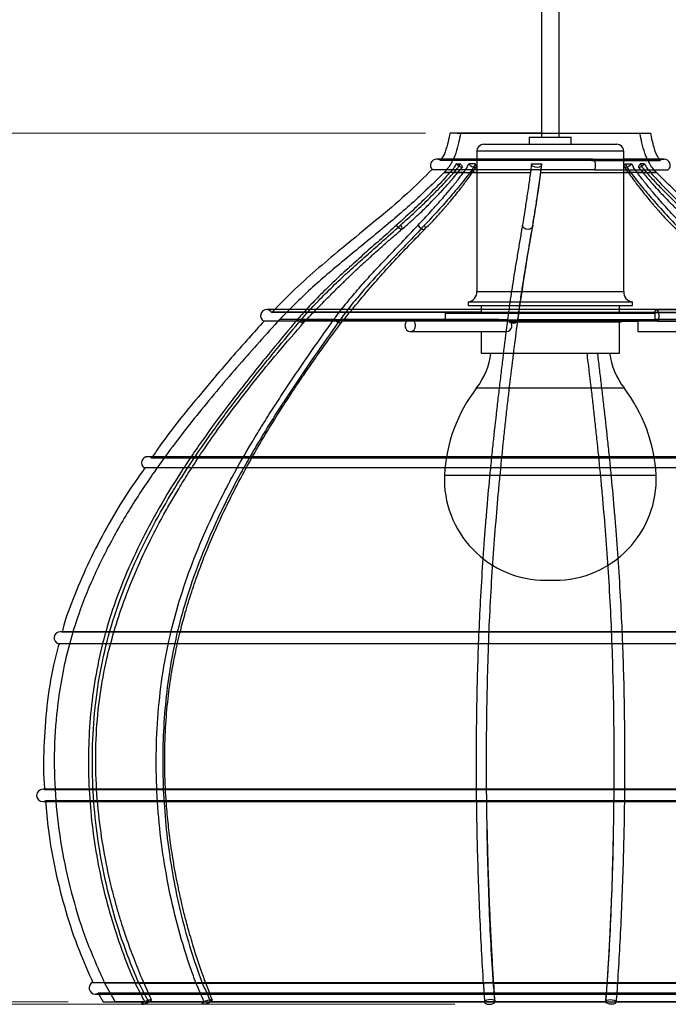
# Model space of a CAD drawing. Header units: millimetres. Extents: x 67 to 115, y 28 to 253.
# Tile 2 of 7: x 85 to 104, y 28 to 56. Entities that reach past the tile are written whole.
import ezdxf

# ---------------------------------------------------------------- set-up
doc = ezdxf.new("R2010")
doc.units = ezdxf.units.MM
doc.header["$PDSIZE"] = -1
doc.styles.add('SLDTEXTSTYLE0', font='TXT', dxfattribs={"width": 0.75})
doc.dimstyles.new('SLDDIMSTYLE0', dxfattribs={"dimtxt": 3.5, "dimasz": 3.302, "dimexe": 0, "dimexo": 0.0625, "dimgap": 0.875, "dimtad": 1, "dimdec": 0, "dimlfac": 10, "dimrnd": 1e-09, "dimzin": 12, "dimdsep": 46, "dimtxsty": 'SLDTEXTSTYLE0', "dimsah": 1, "dimcen": 0.09, "dimadec": 0, "dimazin": 3, "dimtfac": 1, "dimtofl": 0, "dimtmove": 0, "dimatfit": 3, "dimfxl": 0, "dimfrac": 2, "dimtolj": 1, "dimtzin": 12, "dimarcsym": 0})
doc.dimstyles.new('SLDDIMSTYLE1', dxfattribs={"dimtxt": 3.5, "dimasz": 3.302, "dimexe": 0, "dimexo": 0.0625, "dimgap": 0.875, "dimtad": 1, "dimdec": 0, "dimlfac": 10, "dimrnd": 1e-09, "dimzin": 12, "dimdsep": 46, "dimtxsty": 'SLDTEXTSTYLE0', "dimsah": 1, "dimcen": 0.09, "dimadec": 0, "dimazin": 3, "dimtfac": 1, "dimtdec": 0, "dimtofl": 0, "dimtmove": 0, "dimatfit": 3, "dimfxl": 0, "dimfrac": 2, "dimtolj": 1, "dimtzin": 12, "dimarcsym": 0})

# ---------------------------------------------------------------- blocks, each defined once
blk = doc.blocks.new('_D')
at = {"color": 7, "linetype": 'Continuous', "lineweight": 0}
for p, q in [((96.736, 52.98), (76.159, 52.98)), ((77.159, 28.099), (77.159, 52.98)), ((97.574, 28.099), (76.159, 28.099))]:
    blk.add_line(p, q, dxfattribs=at)
at = {"color": 7, "linetype": 'Continuous', "lineweight": 18}
for points in [[(77.159, 52.98), (76.651, 49.678), (77.667, 49.678)], [(77.159, 28.099), (77.667, 31.401), (76.651, 31.401)]]:
    blk.add_solid(points, dxfattribs=at)
at = {"color": 7, "linetype": 'Continuous', "lineweight": 18, "insert": (72.648, 35.516), "char_height": 3.5, "attachment_point": 1, "rotation": 90, "style": 'SLDTEXTSTYLE0'}
blk.add_mtext('249', dxfattribs=at)
blk = doc.blocks.new('_D_1')
at = {"color": 7, "linetype": 'Continuous', "lineweight": 0}
for p, q in [((99.297, 188.16), (70.193, 188.16)), ((71.193, 28.167), (71.193, 188.16)), ((86.519, 28.167), (70.193, 28.167))]:
    blk.add_line(p, q, dxfattribs=at)
at = {"color": 7, "linetype": 'Continuous', "lineweight": 18}
for points in [[(71.193, 188.16), (70.685, 184.858), (71.701, 184.858)], [(71.193, 28.167), (71.701, 31.469), (70.685, 31.469)]]:
    blk.add_solid(points, dxfattribs=at)
at = {"color": 7, "linetype": 'Continuous', "lineweight": 18, "insert": (66.682, 86.274), "char_height": 3.5, "attachment_point": 1, "rotation": 90, "style": 'SLDTEXTSTYLE0'}
blk.add_mtext('1600', dxfattribs=at)

msp = doc.modelspace()

# ---------------------------------------------------------------- linework, layer by layer
at = {"color": 7, "linetype": 'Continuous', "lineweight": 25}
for p, q in [((100.047, 180.56), (100.047, 52.865)), ((100.547, 52.865), (100.547, 180.56)), ((100.047, 52.98), (97.433, 52.98)), ((97.639, 52.98), (103.161, 52.98)), ((100.047, 52.98), (97.737, 52.98)), ((97.923, 52.98), (102.857, 52.98)), ((98.397, 52.665), (102.197, 52.665)), ((99.697, 52.865), (99.697, 52.665)), ((99.697, 52.865), (100.297, 52.865)), ((100.297, 52.865), (100.897, 52.865)), ((100.897, 52.665), (100.897, 52.865)), ((98.197, 52.465), (98.197, 48.465)), ((102.397, 52.465), (98.197, 52.465)), ((102.397, 48.465), (102.397, 52.465)), ((101.515, 52.242), (97.047, 52.242)), ((98.197, 52.242), (97.047, 52.242)), ((101.472, 52.201), (97.162, 52.201)), ((97.61, 52.105), (97.722, 52.105)), ((98.154, 52.105), (97.97, 52.105)), ((99.756, 52.105), (100.053, 52.105)), ((100.029, 51.906), (100.051, 52.077)), ((101.472, 52.201), (103.434, 52.201)), ((101.515, 52.242), (103.547, 52.242)), ((103.529, 52.242), (102.397, 52.242)), ((102.443, 52.103), (102.628, 52.103)), ((102.986, 52.103), (102.873, 52.103)), ((101.56, 51.941), (96.925, 51.941)), ((100.013, 51.784), (100.029, 51.906)), ((101.56, 51.941), (103.665, 51.941)), ((98.197, 48.465), (102.397, 48.465)), ((97.947, 48.165), (97.947, 48.065)), ((97.947, 48.165), (102.647, 48.165)), ((102.647, 48.065), (102.647, 48.165)), ((103.331, 47.942), (92.197, 47.942)), ((98.322, 47.942), (92.197, 47.942)), ((103.277, 47.863), (92.344, 47.863)), ((98.322, 47.868), (92.348, 47.868)), ((92.926, 47.868), (108.246, 47.868)), ((97.297, 47.836), (97.297, 47.664)), ((103.297, 47.836), (97.297, 47.836)), ((97.947, 48.065), (102.647, 48.065)), ((98.322, 48.065), (98.322, 47.836)), ((102.272, 47.836), (102.272, 48.065)), ((108.379, 47.942), (102.272, 47.942)), ((102.272, 47.863), (108.25, 47.863)), ((103.297, 47.661), (103.297, 47.836)), ((103.331, 47.942), (108.397, 47.942)), ((103.362, 47.612), (92.116, 47.612)), ((94.116, 47.665), (92.568, 47.665)), ((93.077, 47.666), (93.076, 47.665)), ((93.079, 47.665), (93.077, 47.666)), ((93.188, 47.665), (93.19, 47.666)), ((93.188, 47.665), (99.075, 47.665)), ((93.19, 47.666), (93.191, 47.665)), ((94.116, 47.665), (94.117, 47.666)), ((94.117, 47.666), (94.118, 47.665)), ((94.302, 47.666), (94.301, 47.665)), ((97.297, 47.665), (94.301, 47.665)), ((94.303, 47.665), (94.302, 47.666)), ((98.797, 47.664), (96.297, 47.664)), ((103.296, 47.639), (98.876, 47.639)), ((99.075, 47.666), (99.075, 47.665)), ((99.075, 47.665), (99.075, 47.666)), ((102.313, 47.589), (99.171, 47.589)), ((99.372, 47.665), (99.372, 47.666)), ((99.372, 47.666), (99.372, 47.665)), ((99.372, 47.665), (106.296, 47.665)), ((102.272, 46.699), (102.272, 47.589)), ((102.346, 47.612), (102.798, 47.612)), ((102.798, 47.639), (102.798, 47.314)), ((107.406, 47.665), (103.297, 47.665)), ((108.298, 47.664), (103.297, 47.664)), ((103.362, 47.612), (108.478, 47.612)), ((96.297, 47.314), (99.047, 47.314)), ((98.322, 47.314), (98.322, 46.699)), ((102.798, 47.314), (108.298, 47.314)), ((98.322, 46.699), (100.297, 46.699)), ((100.297, 46.699), (102.272, 46.699)), ((98.191, 45.707), (102.403, 45.707)), ((104.605, 43.742), (88.797, 43.742)), ((111.797, 43.742), (88.797, 43.742)), ((88.899, 43.71), (111.694, 43.71)), ((111.893, 43.423), (88.701, 43.423)), ((97.277, 43.214), (103.318, 43.214)), ((100.166, 40.211), (100.428, 40.211)), ((100.166, 40.211), (100.428, 40.211)), ((105.542, 38.742), (86.297, 38.742)), ((114.297, 38.742), (86.297, 38.742)), ((86.346, 38.735), (114.246, 38.735)), ((114.34, 38.398), (86.252, 38.398)), ((105.729, 34.242), (85.797, 34.242)), ((114.797, 34.242), (85.797, 34.242)), ((85.852, 34.234), (114.746, 34.234)), ((85.797, 33.892), (114.797, 33.892)), ((85.797, 33.892), (105.729, 33.892)), ((114.725, 33.908), (85.874, 33.908)), ((87.225, 28.725), (113.371, 28.725)), ((87.564, 28.704), (87.862, 28.167)), ((90.175, 28.704), (87.564, 28.704)), ((88.547, 28.704), (98.382, 28.704)), ((101.926, 28.704), (90.355, 28.704)), ((98.672, 28.704), (110.241, 28.704)), ((112.047, 28.704), (102.216, 28.704)), ((87.382, 28.414), (87.519, 28.167)), ((113.21, 28.414), (87.384, 28.414)), ((98.385, 28.68), (98.4, 28.454)), ((87.297, 28.392), (113.297, 28.392)), ((87.297, 28.392), (105.167, 28.392)), ((87.521, 28.167), (113.074, 28.167)), ((90.407, 28.167), (87.862, 28.167)), ((88.608, 28.167), (88.636, 28.102)), ((88.824, 28.167), (98.42, 28.167)), ((90.341, 28.166), (90.363, 28.11)), ((101.881, 28.167), (90.592, 28.167)), ((98.717, 28.167), (110.005, 28.167)), ((111.827, 28.167), (102.178, 28.167))]:
    msp.add_line(p, q, dxfattribs=at)
at = {"color": 7, "linetype": 'Continuous', "lineweight": 25, "flags": 128}
for points in [[(97.722, 52.105), (97.758, 52.068), (97.78, 52.035), (97.785, 52.014), (97.771, 52.006), (97.742, 52.014), (97.701, 52.035), (97.654, 52.068), (97.61, 52.105)], [(97.97, 52.105), (98.011, 52.067), (98.059, 52.035), (98.109, 52.014), (98.151, 52.006), (98.179, 52.014), (98.19, 52.035), (98.181, 52.067), (98.154, 52.105)], [(100.053, 52.105), (100.047, 52.067), (100.02, 52.035), (99.975, 52.014), (99.92, 52.006), (99.862, 52.014), (99.81, 52.035), (99.773, 52.067), (99.756, 52.105)], [(101.472, 52.201), (101.494, 52.233), (101.519, 52.241), (101.543, 52.224), (101.563, 52.184), (101.576, 52.127), (101.58, 52.061), (101.575, 51.996), (101.56, 51.941)], [(102.628, 52.103), (102.587, 52.066), (102.538, 52.035), (102.489, 52.014), (102.448, 52.006), (102.419, 52.014), (102.409, 52.035), (102.417, 52.066), (102.443, 52.103)], [(102.873, 52.103), (102.839, 52.066), (102.818, 52.035), (102.814, 52.014), (102.827, 52.006), (102.856, 52.014), (102.896, 52.035), (102.942, 52.066), (102.986, 52.103)], [(96.015, 50.352), (96.044, 50.307), (96.06, 50.269), (96.061, 50.243), (96.046, 50.234), (96.018, 50.243), (95.98, 50.269), (95.94, 50.307), (95.902, 50.352)], [(96.518, 50.352), (96.553, 50.307), (96.597, 50.269), (96.643, 50.243), (96.684, 50.234), (96.714, 50.243), (96.728, 50.269), (96.724, 50.307), (96.703, 50.352)], [(99.796, 50.352), (99.79, 50.307), (99.762, 50.269), (99.717, 50.243), (99.661, 50.234), (99.603, 50.243), (99.552, 50.269), (99.515, 50.307), (99.499, 50.352)], [(103.277, 47.863), (103.296, 47.913), (103.32, 47.939), (103.346, 47.937), (103.37, 47.908), (103.388, 47.856), (103.397, 47.789), (103.395, 47.719), (103.382, 47.657), (103.362, 47.612)], [(96.448, 47.489), (96.437, 47.556), (96.404, 47.612), (96.355, 47.65), (96.297, 47.664), (96.239, 47.65), (96.19, 47.612), (96.157, 47.556), (96.145, 47.489), (96.157, 47.422), (96.19, 47.365), (96.239, 47.327), (96.297, 47.314), (96.355, 47.327), (96.404, 47.365), (96.437, 47.422), (96.448, 47.489)], [(88.895, 28.235), (88.864, 28.23), (88.819, 28.215), (88.767, 28.193), (88.715, 28.167), (88.672, 28.141), (88.644, 28.118), (88.635, 28.103), (88.647, 28.098), (88.678, 28.103), (88.723, 28.118), (88.776, 28.141), (88.827, 28.167), (88.87, 28.193), (88.898, 28.215), (88.907, 28.23), (88.895, 28.235)], [(90.607, 28.235), (90.634, 28.23), (90.641, 28.215), (90.627, 28.193), (90.594, 28.167), (90.547, 28.141), (90.493, 28.118), (90.44, 28.103), (90.396, 28.098), (90.369, 28.103), (90.362, 28.118), (90.376, 28.141), (90.409, 28.167), (90.456, 28.193), (90.511, 28.215), (90.563, 28.23), (90.607, 28.235)], [(98.587, 28.235), (98.529, 28.23), (98.477, 28.215), (98.439, 28.193), (98.42, 28.167), (98.424, 28.141), (98.451, 28.118), (98.495, 28.103), (98.55, 28.098), (98.609, 28.103), (98.661, 28.118), (98.699, 28.141), (98.717, 28.167), (98.713, 28.193), (98.687, 28.215), (98.643, 28.23), (98.587, 28.235)], [(102.011, 28.235), (102.069, 28.23), (102.122, 28.215), (102.16, 28.193), (102.178, 28.167), (102.174, 28.141), (102.148, 28.118), (102.104, 28.103), (102.048, 28.098), (101.99, 28.103), (101.938, 28.118), (101.9, 28.141), (101.881, 28.167), (101.885, 28.193), (101.911, 28.215), (101.956, 28.23), (102.011, 28.235)]]:
    msp.add_lwpolyline(points, dxfattribs=at)
at = {"color": 7, "linetype": 'Continuous', "lineweight": 25}
for centre, radius, start, end in [((98.397, 52.465), 0.2, 90, 180), ((102.197, 52.465), 0.2, 0, 90), ((97.047, 52.067), 0.175, 90, 225.7487), ((97.047, 52.067), 0.175, 49.8839, 90), ((103.547, 52.067), 0.175, 90, 130.1161), ((103.547, 52.067), 0.175, 314.2513, 90), ((97.922, 48.44), 0.276, 275.1944, 5.1944), ((102.672, 48.44), 0.276, 174.8056, 264.8056), ((92.197, 47.767), 0.175, 90, 242.226), ((92.197, 47.767), 0.175, 33.5277, 90), ((99.023, 47.491), 0.179, 277.7139, 55.2738), ((102.446, 47.439), 0.2, 90, 131.4096), ((96.522, 46.981), 2.1, 322.6318, 352.2833), ((104.072, 46.981), 2.1, 187.7167, 217.3682), ((101.775, 42.97), 4.51, 142.6318, 176.8962), ((98.819, 42.97), 4.51, 3.1038, 37.3682), ((88.797, 43.567), 0.175, 90, 235.0862), ((88.797, 43.567), 0.175, 54.6932, 90), ((100.166, 43.107), 2.896, 177.8799, 270), ((100.428, 43.107), 2.896, 270, 2.1201), ((100.166, 43.107), 2.896, 270, 272.5956), ((100.428, 43.107), 2.896, 267.4044, 270), ((86.297, 38.567), 0.175, 90, 254.8031), ((86.297, 38.567), 0.175, 73.9733, 90), ((85.797, 34.067), 0.175, 90, 270), ((85.797, 34.067), 0.175, 73.0552, 90), ((85.797, 34.067), 0.175, 270, 294.5232), ((87.297, 28.567), 0.175, 115.2443, 270), ((87.297, 28.567), 0.175, 270, 298.9681)]:
    msp.add_arc(centre, radius, start, end, dxfattribs=at)
for points, knots in [([(97.43, 52.983), (97.414, 52.902), (97.378, 52.722), (97.303, 52.474), (97.23, 52.294), (97.172, 52.223), (97.163, 52.212)], [0, 0, 0, 0, 0.302899, 0.668305, 0.946899, 1, 1, 1, 1]), ([(97.736, 52.98), (97.718, 52.888), (97.679, 52.697), (97.602, 52.406), (97.496, 52.163), (97.376, 51.981), (97.301, 51.9), (97.265, 51.86)], [0, 0, 0, 0, 0.2287863, 0.4725371, 0.7317942, 0.868884, 1, 1, 1, 1]), ([(103.33, 51.86), (103.293, 51.9), (103.218, 51.981), (103.098, 52.163), (102.992, 52.406), (102.916, 52.697), (102.877, 52.888), (102.858, 52.98)], [0, 0, 0, 0, 0.131116, 0.268206, 0.527463, 0.771214, 1, 1, 1, 1]), ([(103.437, 52.215), (103.415, 52.243), (103.331, 52.347), (103.244, 52.614), (103.194, 52.847), (103.165, 52.984)], [0, 0, 0, 0, 0.129357, 0.48663, 1, 1, 1, 1]), ([(97.61, 52.105), (97.584, 52.062), (97.532, 51.974), (97.466, 51.898), (97.433, 51.86)], [0, 0, 0, 0, 0.496344, 1, 1, 1, 1]), ([(97.545, 51.86), (97.577, 51.898), (97.643, 51.974), (97.696, 52.061), (97.722, 52.105)], [0, 0, 0, 0, 0.497028, 1, 1, 1, 1]), ([(97.82, 51.86), (97.848, 51.898), (97.904, 51.974), (97.948, 52.061), (97.97, 52.105)], [0, 0, 0, 0, 0.497042, 1, 1, 1, 1]), ([(98.154, 52.105), (98.132, 52.061), (98.087, 51.974), (98.031, 51.898), (98.003, 51.86)], [0, 0, 0, 0, 0.496365, 1, 1, 1, 1]), ([(99.756, 52.105), (99.752, 52.061), (99.745, 51.974), (99.735, 51.898), (99.73, 51.86)], [0, 0, 0, 0, 0.4963614, 1, 1, 1, 1]), ([(100.025, 51.86), (100.03, 51.898), (100.039, 51.974), (100.048, 52.061), (100.053, 52.105)], [0, 0, 0, 0, 0.497045, 1, 1, 1, 1]), ([(102.443, 52.103), (102.465, 52.06), (102.51, 51.974), (102.566, 51.898), (102.594, 51.86)], [0, 0, 0, 0, 0.496398, 1, 1, 1, 1]), ([(102.776, 51.86), (102.749, 51.898), (102.693, 51.973), (102.65, 52.06), (102.628, 52.103)], [0, 0, 0, 0, 0.497075, 1, 1, 1, 1]), ([(103.05, 51.86), (103.018, 51.898), (102.952, 51.973), (102.9, 52.059), (102.873, 52.103)], [0, 0, 0, 0, 0.497088, 1, 1, 1, 1]), ([(102.986, 52.103), (103.011, 52.06), (103.063, 51.973), (103.128, 51.898), (103.161, 51.86)], [0, 0, 0, 0, 0.496417, 1, 1, 1, 1]), ([(96.93, 51.954), (96.689, 51.717), (96.168, 51.204), (95.307, 50.482), (94.46, 49.792), (93.686, 49.145), (92.993, 48.532), (92.562, 48.089), (92.347, 47.868)], [0, 0, 0, 0, 0.1651428, 0.356631, 0.5482322, 0.6987396, 0.8492175, 1, 1, 1, 1]), ([(97.263, 51.859), (96.958, 51.558), (96.35, 50.961), (95.371, 50.147), (94.396, 49.35), (93.439, 48.546), (92.857, 47.957), (92.567, 47.663)], [0, 0, 0, 0, 0.203838, 0.405654, 0.605653, 0.80364, 1, 1, 1, 1]), ([(97.432, 51.859), (97.367, 51.787), (97.237, 51.644), (96.971, 51.365), (96.699, 51.094), (96.321, 50.732), (96.076, 50.51), (95.902, 50.352)], [0, 0, 0, 0, 0.134244, 0.268487, 0.536998, 0.671237, 1, 1, 1, 1]), ([(96.015, 50.352), (96.086, 50.417), (96.299, 50.609), (96.579, 50.871), (96.856, 51.138), (97.075, 51.357), (97.306, 51.596), (97.464, 51.771), (97.543, 51.859)], [0, 0, 0, 0, 0.134236, 0.40272, 0.536958, 0.671197, 0.835551, 1, 1, 1, 1]), ([(96.057, 50.238), (96.155, 50.323), (96.332, 50.476), (96.562, 50.69), (96.737, 50.858), (96.887, 51.008), (97.05, 51.175), (97.256, 51.395), (97.508, 51.677), (97.686, 51.893), (97.783, 52.011)], [0, 0, 0, 0, 0.1579327, 0.2853423, 0.3818278, 0.4523576, 0.5427318, 0.6640431, 0.8163827, 1, 1, 1, 1]), ([(96.518, 50.352), (96.578, 50.416), (96.76, 50.609), (96.998, 50.87), (97.233, 51.138), (97.419, 51.357), (97.616, 51.596), (97.751, 51.771), (97.819, 51.859)], [0, 0, 0, 0, 0.134188, 0.402576, 0.536767, 0.670958, 0.835431, 1, 1, 1, 1]), ([(98.002, 51.859), (97.947, 51.787), (97.838, 51.644), (97.612, 51.365), (97.38, 51.094), (97.058, 50.732), (96.851, 50.51), (96.703, 50.352)], [0, 0, 0, 0, 0.134188, 0.268374, 0.536772, 0.670954, 1, 1, 1, 1]), ([(96.717, 50.246), (96.794, 50.324), (96.931, 50.464), (97.106, 50.653), (97.227, 50.789), (97.311, 50.885), (97.379, 50.964), (97.466, 51.068), (97.589, 51.217), (97.756, 51.429), (97.961, 51.7), (98.106, 51.906), (98.185, 52.02)], [0, 0, 0, 0, 0.14632, 0.259484, 0.339139, 0.3859, 0.426423, 0.474859, 0.562786, 0.677808, 0.823471, 1, 1, 1, 1]), ([(97.819, 51.859), (97.705, 51.859), (97.487, 51.859), (97.309, 51.859), (97.248, 51.859), (97.285, 51.859), (97.383, 51.859), (97.432, 51.859)], [0, 0, 0, 0, 0.224639, 0.431349, 0.63806, 0.81903, 1, 1, 1, 1]), ([(97.543, 51.859), (97.624, 51.859), (97.786, 51.859), (98.139, 51.859), (98.579, 51.859), (99.118, 51.859), (99.521, 51.859), (99.73, 51.859)], [0, 0, 0, 0, 0.18097, 0.36194, 0.568651, 0.775361, 1, 1, 1, 1]), ([(98.197, 51.859), (98.188, 51.859), (98.115, 51.859), (98.055, 51.859), (98.002, 51.859)], [0, 0, 0, 0, 0.120832, 1, 1, 1, 1]), ([(99.73, 51.859), (99.72, 51.787), (99.7, 51.644), (99.66, 51.365), (99.619, 51.094), (99.562, 50.732), (99.525, 50.51), (99.499, 50.352)], [0, 0, 0, 0, 0.134196, 0.268391, 0.536806, 0.670998, 1, 1, 1, 1]), ([(99.793, 50.316), (99.826, 50.512), (99.89, 50.888), (99.963, 51.385), (100.001, 51.69), (100.013, 51.784)], [0, 0, 0, 0, 0.427624, 0.82213, 1, 1, 1, 1]), ([(99.796, 50.352), (99.807, 50.416), (99.839, 50.609), (99.881, 50.87), (99.922, 51.137), (99.955, 51.357), (99.99, 51.596), (100.013, 51.771), (100.024, 51.859)], [0, 0, 0, 0, 0.134179, 0.40255, 0.536732, 0.670915, 0.835401, 1, 1, 1, 1]), ([(100.025, 51.859), (100.107, 51.859), (100.386, 51.859), (100.867, 51.859), (101.441, 51.859), (101.971, 51.859), (102.349, 51.859), (102.539, 51.859), (102.595, 51.859)], [0, 0, 0, 0, 0.085709, 0.292499, 0.49929, 0.70608, 0.91287, 1, 1, 1, 1]), ([(103.051, 51.859), (102.969, 51.859), (102.805, 51.859), (102.575, 51.859), (102.419, 51.859), (102.397, 51.859)], [0, 0, 0, 0, 0.463042, 0.926084, 1, 1, 1, 1]), ([(102.413, 52.02), (102.493, 51.906), (102.638, 51.7), (102.843, 51.429), (103.01, 51.217), (103.132, 51.068), (103.22, 50.964), (103.287, 50.885), (103.371, 50.789), (103.493, 50.653), (103.667, 50.464), (103.804, 50.324), (103.881, 50.246)], [0, 0, 0, 0, 0.176523, 0.322182, 0.437205, 0.525134, 0.573571, 0.614095, 0.660855, 0.74051, 0.853677, 1, 1, 1, 1]), ([(102.595, 51.859), (102.65, 51.787), (102.759, 51.644), (102.985, 51.365), (103.216, 51.094), (103.539, 50.732), (103.747, 50.509), (103.895, 50.351)], [0, 0, 0, 0, 0.134092, 0.268183, 0.53639, 0.670477, 1, 1, 1, 1]), ([(102.777, 51.859), (102.89, 51.859), (103.107, 51.859), (103.286, 51.859), (103.347, 51.859), (103.309, 51.859), (103.211, 51.859), (103.162, 51.859)], [0, 0, 0, 0, 0.223634, 0.430568, 0.637501, 0.818751, 1, 1, 1, 1]), ([(104.08, 50.351), (104.019, 50.415), (103.838, 50.608), (103.599, 50.869), (103.365, 51.136), (103.178, 51.356), (102.981, 51.595), (102.845, 51.771), (102.777, 51.859)], [0, 0, 0, 0, 0.134075, 0.402238, 0.536316, 0.670394, 0.835149, 1, 1, 1, 1]), ([(102.815, 52.011), (102.899, 51.909), (103.05, 51.726), (103.259, 51.488), (103.424, 51.308), (103.57, 51.153), (103.732, 50.986), (103.946, 50.775), (104.22, 50.517), (104.428, 50.336), (104.541, 50.238)], [0, 0, 0, 0, 0.158398, 0.285712, 0.382131, 0.452631, 0.542955, 0.664356, 0.816852, 1, 1, 1, 1]), ([(104.582, 50.35), (104.511, 50.414), (104.298, 50.607), (104.017, 50.869), (103.741, 51.136), (103.521, 51.355), (103.29, 51.595), (103.131, 51.771), (103.051, 51.859)], [0, 0, 0, 0, 0.134028, 0.402095, 0.536125, 0.670156, 0.83503, 1, 1, 1, 1]), ([(103.162, 51.859), (103.227, 51.787), (103.357, 51.644), (103.623, 51.365), (103.895, 51.094), (104.274, 50.732), (104.52, 50.509), (104.694, 50.35)], [0, 0, 0, 0, 0.134036, 0.26807, 0.536165, 0.670196, 1, 1, 1, 1]), ([(108.028, 47.663), (107.738, 47.957), (107.155, 48.546), (106.198, 49.35), (105.223, 50.147), (104.244, 50.961), (103.636, 51.558), (103.331, 51.859)], [0, 0, 0, 0, 0.19636, 0.394347, 0.594346, 0.796162, 1, 1, 1, 1]), ([(95.902, 50.352), (95.831, 50.288), (95.617, 50.096), (95.259, 49.78), (94.829, 49.399), (94.473, 49.078), (94.192, 48.817), (93.984, 48.618), (93.725, 48.364), (93.479, 48.111), (93.247, 47.86), (93.134, 47.731), (93.077, 47.666)], [0, 0, 0, 0, 0.073796, 0.221389, 0.368981, 0.516576, 0.590372, 0.66417, 0.737968, 0.869154, 0.934762, 1, 1, 1, 1]), ([(93.19, 47.666), (93.253, 47.739), (93.38, 47.883), (93.576, 48.095), (93.843, 48.372), (94.187, 48.708), (94.608, 49.1), (95.036, 49.484), (95.506, 49.899), (95.833, 50.188), (96.015, 50.352), (96.015, 50.352)], [0, 0, 0, 0, 0.073284, 0.1470846, 0.2208843, 0.3684968, 0.5160992, 0.6636952, 0.8112879, 0.9999955, 1, 1, 1, 1]), ([(94.117, 47.666), (94.171, 47.738), (94.279, 47.883), (94.447, 48.095), (94.674, 48.372), (94.966, 48.708), (95.323, 49.1), (95.687, 49.484), (96.087, 49.899), (96.364, 50.188), (96.518, 50.352), (96.518, 50.352)], [0, 0, 0, 0, 0.073471, 0.147273, 0.221075, 0.36869, 0.516296, 0.663895, 0.811491, 0.999995, 1, 1, 1, 1]), ([(96.703, 50.352), (96.642, 50.288), (96.46, 50.096), (96.155, 49.779), (95.79, 49.399), (95.439, 49.025), (95.103, 48.655), (94.838, 48.348), (94.626, 48.089), (94.464, 47.884), (94.356, 47.738), (94.302, 47.666)], [0, 0, 0, 0, 0.073798, 0.221394, 0.36899, 0.516588, 0.650869, 0.785157, 0.852297, 0.926247, 1, 1, 1, 1]), ([(99.499, 50.352), (99.489, 50.288), (99.457, 50.096), (99.403, 49.779), (99.338, 49.399), (99.276, 49.025), (99.218, 48.655), (99.171, 48.348), (99.133, 48.089), (99.104, 47.884), (99.085, 47.738), (99.075, 47.666)], [0, 0, 0, 0, 0.073798, 0.221394, 0.368989, 0.516587, 0.650926, 0.785272, 0.85244, 0.926312, 1, 1, 1, 1]), ([(99.372, 47.666), (99.382, 47.738), (99.4, 47.883), (99.429, 48.095), (99.469, 48.372), (99.521, 48.708), (99.585, 49.1), (99.649, 49.484), (99.719, 49.899), (99.769, 50.188), (99.796, 50.352), (99.796, 50.352)], [0, 0, 0, 0, 0.073484, 0.147287, 0.221088, 0.368704, 0.51631, 0.663909, 0.811505, 0.999995, 1, 1, 1, 1]), ([(93.246, 47.564), (93.384, 47.71), (93.64, 47.98), (93.997, 48.342), (94.288, 48.629), (94.523, 48.856), (94.737, 49.059), (94.952, 49.26), (95.144, 49.436), (95.324, 49.599), (95.512, 49.767), (95.763, 49.986), (95.952, 50.148), (96.057, 50.238)], [0, 0, 0, 0, 0.154649, 0.286862, 0.391472, 0.470171, 0.539585, 0.619571, 0.697247, 0.741914, 0.806838, 0.892762, 1, 1, 1, 1]), ([(94.316, 47.557), (94.635, 47.947), (95.095, 48.51), (95.896, 49.406), (96.383, 49.904), (96.717, 50.246)], [0, 0, 0, 0, 0.41503, 0.59807, 1, 1, 1, 1]), ([(99.37, 47.63), (99.439, 48.102), (99.575, 49.046), (99.722, 49.899), (99.796, 50.326)], [0, 0, 0, 0, 0.5000909, 1, 1, 1, 1]), ([(92.569, 47.666), (92.181, 47.235), (91.395, 46.364), (90.252, 45.013), (89.254, 43.717), (88.419, 42.488), (87.745, 41.345), (87.165, 40.163), (86.75, 39.077), (86.475, 38.101), (86.3, 37.249), (86.164, 36.238), (86.105, 35.067), (86.164, 33.746), (86.342, 32.434), (86.638, 31.145), (87.035, 29.89), (87.391, 29.093), (87.568, 28.696)], [0, 0, 0, 0, 0.082533, 0.166794, 0.251601, 0.314986, 0.37787, 0.440139, 0.501886, 0.542946, 0.584136, 0.625501, 0.687851, 0.750495, 0.813264, 0.875938, 0.938268, 1, 1, 1, 1]), ([(93.076, 47.665), (93.014, 47.591), (92.704, 47.222), (92.273, 46.702), (91.788, 46.101), (91.428, 45.646), (90.955, 45.032), (90.496, 44.408), (90.053, 43.769), (89.624, 43.119), (89.217, 42.453), (88.743, 41.597), (88.308, 40.717), (87.884, 39.674), (87.559, 38.652), (87.331, 37.66), (87.18, 36.652), (87.103, 35.637), (87.097, 34.619), (87.158, 33.601), (87.286, 32.59), (87.478, 31.591), (87.731, 30.608), (88.048, 29.642), (88.3, 29.014), (88.437, 28.704), (88.437, 28.704)], [0, 0, 0, 0, 0.0141746, 0.0708739, 0.0992235, 0.1275731, 0.155923, 0.2126291, 0.2409797, 0.2693307, 0.3260483, 0.3544008, 0.4111329, 0.4678783, 0.5161272, 0.5647116, 0.6129623, 0.661209, 0.7094526, 0.7576938, 0.8061736, 0.8544123, 0.9026509, 0.9512055, 0.9999925, 1, 1, 1, 1]), ([(88.547, 28.704), (88.507, 28.794), (88.31, 29.246), (88, 30.08), (87.669, 31.224), (87.426, 32.392), (87.269, 33.578), (87.201, 34.774), (87.228, 35.972), (87.354, 37.163), (87.584, 38.337), (87.923, 39.479), (88.358, 40.581), (88.872, 41.643), (89.354, 42.495), (89.867, 43.324), (90.3, 43.971), (90.751, 44.602), (91.097, 45.07), (91.567, 45.685), (92.049, 46.29), (92.63, 46.999), (92.971, 47.406), (93.188, 47.665), (93.188, 47.665)], [0, 0, 0, 0, 0.014176, 0.070926, 0.127673, 0.184419, 0.241166, 0.297915, 0.354669, 0.411429, 0.468196, 0.524967, 0.581722, 0.638463, 0.695191, 0.723544, 0.780261, 0.808612, 0.836964, 0.865315, 0.92202, 0.950371, 0.999982, 1, 1, 1, 1]), ([(88.907, 28.231), (88.803, 28.455), (88.612, 28.871), (88.378, 29.461), (88.2, 29.955), (88.066, 30.362), (87.958, 30.718), (87.862, 31.057), (87.719, 31.611), (87.553, 32.384), (87.395, 33.428), (87.307, 34.527), (87.306, 35.667), (87.399, 36.775), (87.572, 37.767), (87.801, 38.669), (88.075, 39.522), (88.417, 40.395), (88.807, 41.245), (89.161, 41.925), (89.453, 42.442), (89.694, 42.85), (89.976, 43.306), (90.328, 43.845), (90.758, 44.466), (91.267, 45.161), (91.858, 45.921), (92.528, 46.739), (93.01, 47.292), (93.26, 47.58)], [0, 0, 0, 0, 0.0348646, 0.0646835, 0.0893154, 0.1086735, 0.124905, 0.1413713, 0.1581044, 0.2049717, 0.2519106, 0.3052241, 0.3584976, 0.4104167, 0.4599811, 0.4989337, 0.5405257, 0.5856775, 0.6308906, 0.672558, 0.694303, 0.7151748, 0.7400494, 0.7706593, 0.8069504, 0.8479975, 0.8941532, 0.9450135, 1, 1, 1, 1]), ([(92.119, 47.612), (91.829, 47.291), (91.163, 46.553), (90.158, 45.36), (89.368, 44.385), (88.979, 43.811), (88.908, 43.705)], [0, 0, 0, 0, 0.256848, 0.589004, 0.924677, 1, 1, 1, 1]), ([(90.175, 28.704), (90.142, 28.794), (89.975, 29.246), (89.712, 30.08), (89.43, 31.224), (89.22, 32.392), (89.086, 33.578), (89.028, 34.774), (89.051, 35.972), (89.158, 37.163), (89.354, 38.337), (89.643, 39.479), (90.013, 40.581), (90.449, 41.643), (90.858, 42.495), (91.294, 43.324), (91.662, 43.971), (92.046, 44.602), (92.341, 45.07), (92.74, 45.685), (93.15, 46.29), (93.643, 46.999), (93.932, 47.406), (94.116, 47.665), (94.116, 47.665)], [0, 0, 0, 0, 0.014176, 0.070926, 0.127673, 0.184419, 0.241166, 0.297915, 0.354669, 0.411429, 0.468197, 0.524968, 0.581723, 0.638463, 0.695192, 0.723545, 0.780261, 0.808613, 0.836964, 0.865316, 0.922021, 0.950371, 0.999984, 1, 1, 1, 1]), ([(94.301, 47.665), (94.248, 47.591), (93.985, 47.222), (93.618, 46.702), (93.204, 46.101), (92.899, 45.646), (92.497, 45.032), (92.107, 44.408), (91.732, 43.769), (91.367, 43.119), (91.021, 42.453), (90.618, 41.597), (90.247, 40.717), (89.887, 39.674), (89.611, 38.652), (89.418, 37.66), (89.29, 36.652), (89.225, 35.637), (89.22, 34.619), (89.272, 33.601), (89.379, 32.59), (89.54, 31.591), (89.754, 30.608), (90.022, 29.642), (90.238, 29.014), (90.355, 28.704), (90.355, 28.704)], [0, 0, 0, 0, 0.014175, 0.070874, 0.099223, 0.127573, 0.155923, 0.212629, 0.24098, 0.269331, 0.326048, 0.354401, 0.411133, 0.467878, 0.516127, 0.564712, 0.612963, 0.661209, 0.709453, 0.757694, 0.806174, 0.854413, 0.902652, 0.951206, 0.999992, 1, 1, 1, 1]), ([(90.641, 28.223), (90.542, 28.476), (90.359, 28.946), (90.138, 29.618), (89.971, 30.187), (89.851, 30.642), (89.769, 30.981), (89.716, 31.215), (89.678, 31.394), (89.634, 31.607), (89.577, 31.905), (89.502, 32.34), (89.426, 32.864), (89.359, 33.455), (89.303, 34.159), (89.275, 34.97), (89.292, 35.865), (89.357, 36.709), (89.459, 37.474), (89.585, 38.154), (89.723, 38.75), (89.876, 39.318), (90.048, 39.879), (90.245, 40.447), (90.454, 40.992), (90.673, 41.518), (90.904, 42.033), (91.148, 42.54), (91.444, 43.12), (91.798, 43.767), (92.205, 44.46), (92.525, 44.973), (92.755, 45.331), (92.916, 45.575), (93.114, 45.872), (93.357, 46.228), (93.645, 46.638), (93.977, 47.099), (94.215, 47.42), (94.341, 47.589)], [0, 0, 0, 0, 0.039205, 0.07301, 0.101239, 0.123787, 0.13976, 0.150627, 0.15763, 0.165625, 0.181179, 0.200384, 0.227463, 0.25538, 0.28338, 0.325924, 0.368255, 0.407716, 0.443797, 0.476221, 0.504872, 0.530143, 0.559733, 0.588704, 0.616508, 0.644023, 0.671545, 0.699078, 0.726623, 0.767764, 0.808789, 0.846894, 0.858856, 0.873104, 0.891193, 0.913054, 0.938583, 0.967634, 1, 1, 1, 1]), ([(93.079, 47.665), (93.08, 47.664), (93.088, 47.655), (93.109, 47.635), (93.143, 47.606), (93.181, 47.58), (93.214, 47.563), (93.234, 47.559), (93.246, 47.562), (93.251, 47.573), (93.244, 47.596), (93.225, 47.626), (93.204, 47.651), (93.192, 47.664), (93.191, 47.665)], [0, 0, 0, 0, 0.009315, 0.078901, 0.186252, 0.293577, 0.400896, 0.508213, 0.561297, 0.668631, 0.775978, 0.883332, 0.990685, 1, 1, 1, 1]), ([(94.303, 47.665), (94.303, 47.664), (94.31, 47.655), (94.324, 47.635), (94.336, 47.606), (94.336, 47.58), (94.321, 47.563), (94.298, 47.559), (94.27, 47.562), (94.237, 47.573), (94.194, 47.596), (94.153, 47.626), (94.129, 47.651), (94.119, 47.664), (94.118, 47.665)], [0, 0, 0, 0, 0.009315, 0.078901, 0.186252, 0.293577, 0.400896, 0.508213, 0.561297, 0.668631, 0.775978, 0.883332, 0.990685, 1, 1, 1, 1]), ([(99.075, 47.665), (99.066, 47.591), (99.019, 47.222), (98.956, 46.702), (98.884, 46.101), (98.83, 45.646), (98.758, 45.032), (98.689, 44.408), (98.622, 43.769), (98.557, 43.119), (98.496, 42.453), (98.425, 41.597), (98.361, 40.717), (98.298, 39.673), (98.248, 38.65), (98.213, 37.659), (98.19, 36.652), (98.179, 35.637), (98.178, 34.618), (98.187, 33.6), (98.207, 32.589), (98.238, 31.591), (98.278, 30.608), (98.325, 29.642), (98.362, 29.014), (98.382, 28.704), (98.382, 28.704)], [0, 0, 0, 0, 0.0141746, 0.0708742, 0.0992237, 0.1275735, 0.1559234, 0.2126297, 0.2409805, 0.2693315, 0.3260493, 0.3544019, 0.4111341, 0.4678797, 0.516298, 0.5647114, 0.6129625, 0.6612096, 0.7094536, 0.7578135, 0.8061754, 0.8544145, 0.9026535, 0.9512068, 0.9999936, 1, 1, 1, 1]), ([(98.672, 28.704), (98.666, 28.794), (98.635, 29.246), (98.588, 30.08), (98.54, 31.224), (98.505, 32.392), (98.483, 33.578), (98.474, 34.774), (98.477, 35.972), (98.497, 37.163), (98.53, 38.337), (98.58, 39.479), (98.645, 40.581), (98.724, 41.643), (98.797, 42.495), (98.874, 43.324), (98.938, 43.971), (99.005, 44.602), (99.056, 45.07), (99.127, 45.685), (99.199, 46.29), (99.288, 46.999), (99.34, 47.406), (99.372, 47.665), (99.372, 47.665)], [0, 0, 0, 0, 0.014176, 0.070926, 0.127673, 0.184419, 0.241166, 0.297915, 0.354669, 0.411429, 0.468196, 0.524967, 0.581722, 0.638462, 0.695191, 0.723544, 0.78026, 0.808612, 0.836964, 0.865315, 0.92202, 0.950371, 0.999979, 1, 1, 1, 1]), ([(98.876, 47.639), (98.86, 47.648), (98.835, 47.662), (98.808, 47.662), (98.797, 47.661)], [0, 0, 0, 0, 0.622684, 1, 1, 1, 1]), ([(99.075, 47.665), (99.075, 47.664), (99.077, 47.655), (99.084, 47.635), (99.106, 47.606), (99.144, 47.58), (99.192, 47.563), (99.234, 47.559), (99.275, 47.562), (99.313, 47.573), (99.349, 47.596), (99.371, 47.626), (99.374, 47.651), (99.373, 47.664), (99.372, 47.665)], [0, 0, 0, 0, 0.009315, 0.078901, 0.186252, 0.293577, 0.400896, 0.508213, 0.561297, 0.668631, 0.775978, 0.883332, 0.990685, 1, 1, 1, 1]), ([(103.297, 47.661), (103.297, 47.662), (103.297, 47.664), (103.297, 47.652), (103.296, 47.641), (103.296, 47.639)], [0, 0, 0, 0, 0.246061, 0.867723, 1, 1, 1, 1]), ([(101.926, 28.704), (101.932, 28.794), (101.962, 29.246), (102.01, 30.08), (102.058, 31.224), (102.092, 32.392), (102.115, 33.578), (102.125, 34.774), (102.121, 35.972), (102.102, 37.163), (102.068, 38.337), (102.018, 39.479), (101.953, 40.581), (101.874, 41.643), (101.802, 42.495), (101.725, 43.324), (101.66, 43.971), (101.593, 44.602), (101.542, 45.07), (101.472, 45.685), (101.407, 46.227), (101.359, 46.612), (101.348, 46.699)], [0, 0, 0, 0, 0.015104, 0.075571, 0.136034, 0.196497, 0.25696, 0.317426, 0.377897, 0.438374, 0.498859, 0.559348, 0.61982, 0.680276, 0.74072, 0.77093, 0.831361, 0.861569, 0.891778, 0.921986, 0.982404, 1, 1, 1, 1]), ([(101.642, 46.699), (101.648, 46.65), (101.672, 46.452), (101.714, 46.1), (101.768, 45.646), (101.839, 45.032), (101.909, 44.408), (101.976, 43.769), (102.041, 43.119), (102.102, 42.453), (102.173, 41.597), (102.237, 40.717), (102.301, 39.673), (102.35, 38.65), (102.386, 37.659), (102.408, 36.652), (102.42, 35.637), (102.421, 34.618), (102.411, 33.6), (102.391, 32.589), (102.361, 31.591), (102.321, 30.608), (102.273, 29.642), (102.236, 29.014), (102.216, 28.704), (102.216, 28.704)], [0, 0, 0, 0, 0.010054, 0.040259, 0.070464, 0.10067, 0.161088, 0.191295, 0.221502, 0.281932, 0.312141, 0.372587, 0.433047, 0.484635, 0.536218, 0.587627, 0.639033, 0.690435, 0.741961, 0.793489, 0.844886, 0.896283, 0.948014, 0.999992, 1, 1, 1, 1]), ([(88.713, 43.42), (88.526, 43.155), (88.135, 42.6), (87.613, 41.709), (87.12, 40.772), (86.706, 39.803), (86.447, 39.123), (86.355, 38.76), (86.349, 38.737)], [0, 0, 0, 0, 0.184613, 0.386415, 0.587183, 0.786984, 0.986232, 1, 1, 1, 1]), ([(86.263, 38.399), (86.208, 38.196), (86.052, 37.615), (85.901, 36.626), (85.822, 35.447), (85.81, 34.646), (85.848, 34.243), (85.849, 34.234)], [0, 0, 0, 0, 0.1498888, 0.4299669, 0.7112401, 0.9935259, 1, 1, 1, 1]), ([(85.88, 33.908), (85.902, 33.63), (85.955, 32.958), (86.148, 31.904), (86.441, 30.756), (86.796, 29.69), (87.093, 29.028), (87.23, 28.724)], [0, 0, 0, 0, 0.154822, 0.375547, 0.595682, 0.814613, 1, 1, 1, 1]), ([(98.718, 28.178), (98.703, 28.404), (98.674, 28.823), (98.639, 29.416), (98.612, 29.914), (98.591, 30.324), (98.575, 30.682), (98.561, 31.024), (98.539, 31.581), (98.516, 32.265), (98.504, 32.841), (98.499, 33.081)], [0, 0, 0, 0, 0.14615, 0.271151, 0.374416, 0.455583, 0.523619, 0.592633, 0.662763, 0.85919, 1, 1, 1, 1]), ([(102.093, 32.75), (102.087, 32.519), (102.075, 32.022), (102.055, 31.45), (102.037, 31.008), (102.024, 30.7), (102.007, 30.325), (101.985, 29.878), (101.957, 29.364), (101.922, 28.786), (101.895, 28.388), (101.88, 28.178)], [0, 0, 0, 0, 0.1455283, 0.3125434, 0.3655036, 0.430462, 0.5119999, 0.6099915, 0.7242293, 0.8543913, 1, 1, 1, 1]), ([(88.437, 28.704), (88.482, 28.617), (88.573, 28.438), (88.664, 28.259), (88.712, 28.167)], [0, 0, 0, 0, 0.486564, 1, 1, 1, 1]), ([(88.824, 28.167), (88.779, 28.254), (88.687, 28.433), (88.594, 28.612), (88.547, 28.704)], [0, 0, 0, 0, 0.486556, 1, 1, 1, 1]), ([(90.407, 28.167), (90.369, 28.254), (90.291, 28.433), (90.214, 28.612), (90.175, 28.704)], [0, 0, 0, 0, 0.486558, 1, 1, 1, 1]), ([(90.355, 28.704), (90.394, 28.617), (90.474, 28.438), (90.552, 28.259), (90.592, 28.167)], [0, 0, 0, 0, 0.486565, 1, 1, 1, 1]), ([(98.382, 28.704), (98.388, 28.617), (98.399, 28.438), (98.413, 28.259), (98.42, 28.167)], [0, 0, 0, 0, 0.486566, 1, 1, 1, 1]), ([(98.717, 28.167), (98.71, 28.254), (98.696, 28.433), (98.68, 28.612), (98.672, 28.704)], [0, 0, 0, 0, 0.486557, 1, 1, 1, 1]), ([(101.881, 28.167), (101.888, 28.254), (101.902, 28.433), (101.918, 28.612), (101.926, 28.704)], [0, 0, 0, 0, 0.486562, 1, 1, 1, 1]), ([(102.216, 28.704), (102.211, 28.617), (102.199, 28.438), (102.185, 28.259), (102.178, 28.167)], [0, 0, 0, 0, 0.486569, 1, 1, 1, 1]), ([(88.824, 28.167), (88.805, 28.167), (88.766, 28.167), (88.705, 28.167), (88.653, 28.167), (88.62, 28.167), (88.604, 28.167), (88.605, 28.167), (88.621, 28.167), (88.652, 28.167), (88.686, 28.167), (88.707, 28.167), (88.712, 28.167)], [0, 0, 0, 0, 0.119488, 0.246402, 0.364458, 0.468739, 0.563101, 0.654823, 0.750525, 0.855074, 0.970966, 1, 1, 1, 1]), ([(90.407, 28.167), (90.393, 28.167), (90.363, 28.167), (90.34, 28.167), (90.338, 28.167), (90.357, 28.167), (90.389, 28.167), (90.43, 28.167), (90.478, 28.167), (90.53, 28.167), (90.568, 28.167), (90.588, 28.167), (90.592, 28.167)], [0, 0, 0, 0, 0.121138, 0.247482, 0.365007, 0.468819, 0.562757, 0.654067, 0.749339, 0.853418, 0.96879, 1, 1, 1, 1]), ([(98.717, 28.167), (98.712, 28.167), (98.702, 28.167), (98.664, 28.167), (98.615, 28.167), (98.562, 28.167), (98.515, 28.167), (98.474, 28.167), (98.443, 28.167), (98.422, 28.167), (98.417, 28.167), (98.419, 28.167), (98.42, 28.167)], [0, 0, 0, 0, 0.121231, 0.247575, 0.3651, 0.468913, 0.562851, 0.654161, 0.749433, 0.853513, 0.968884, 1, 1, 1, 1]), ([(101.881, 28.167), (101.886, 28.167), (101.896, 28.167), (101.934, 28.167), (101.984, 28.167), (102.036, 28.167), (102.084, 28.167), (102.124, 28.167), (102.156, 28.167), (102.177, 28.167), (102.182, 28.167), (102.179, 28.167), (102.178, 28.167)], [0, 0, 0, 0, 0.124482, 0.249702, 0.366181, 0.469069, 0.562171, 0.652668, 0.747092, 0.850246, 0.96459, 1, 1, 1, 1])]:
    msp.add_open_spline(points, degree=3, knots=knots, dxfattribs=at)
at = {"color": 7, "linetype": 'Continuous', "lineweight": 0}
msp.add_point((98.574, 28.099), dxfattribs=at)

# ---------------------------------------------------------------- dimensions: what is measured, and where the dimension line sits
at = {"color": 7, "linetype": 'Continuous', "lineweight": 18}
for base, p1, p2, dimstyle, picture, middle in [((71.193, 188.16), (87.519, 28.167), (100.297, 188.16), 'SLDDIMSTYLE1', '_D_1', (71.193, 91.447)), ((77.159, 52.98), (98.574, 28.099), (97.736, 52.98), 'SLDDIMSTYLE0', '_D', (77.159, 39.395))]:
    dim = msp.add_linear_dim(base=base, p1=p1, p2=p2, angle=90, dimstyle=dimstyle, dxfattribs=at)
    dim.commit()
    dim.dimension.update_dxf_attribs({"geometry": picture, "text_midpoint": middle, "dimtype": 160})

doc.saveas('drawing.dxf')
